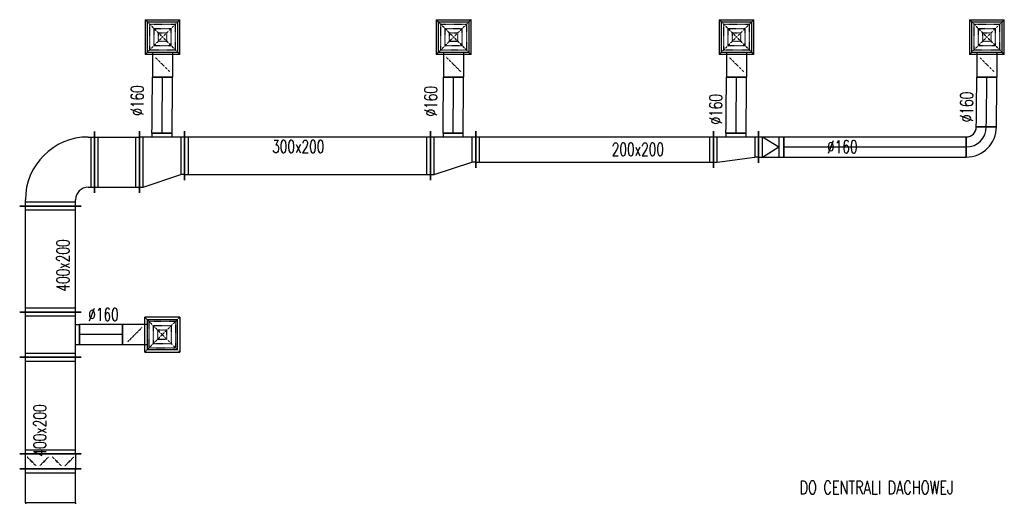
# Model space of a CAD drawing. Extents: x -7228 to 74941, y -112898 to 85621.
# Tile 159 of 256: x 19704 to 20487, y -6376 to -5997. Entities that reach past the tile are written whole.
import ezdxf

# ---------------------------------------------------------------- set-up
doc = ezdxf.new("R2010")
doc.units = 0
doc.linetypes.add('DASHED', pattern=[0.75, 0.5, -0.25])
doc.layers.get('0').update_dxf_attribs({"color": 101, "linetype": 'CONTINUOUS'})
for name, color, linetype in [('E35', 6, 'CONTINUOUS'), ('FLUID-N13', 7, 'CONTINUOUS'), ('FLUID-N13-SYM', 7, 'CONTINUOUS'), ('m-went-opis', 86, 'CONTINUOUS')]:
    doc.layers.add(name, color=color, linetype=linetype)
doc.styles.add('tab-bud$0$ROMANS', font='romans', dxfattribs={"width": 0.7})
doc.linetypes.add('ZIGZAG', pattern='A,0.00254,-5.08,[131,ltypeshp.shx,S=5.08,R=0,X=-5.08,Y=0],-10.16,[131,ltypeshp.shx,S=5.08,R=180,X=5.08,Y=0],-5.08', length=20.32254)

# ---------------------------------------------------------------- blocks, each defined once
blk = doc.blocks.new('*U5932')
at = {"color": 5, "linetype": 'Continuous', "lineweight": -2}
for p, q in [((-150, -245), (-150, 245)), ((150, 245), (150, -245))]:
    blk.add_line(p, q, dxfattribs=at)
at = {"color": 0, "linetype": 'ByBlock', "lineweight": -2}
for p, q in [((-120, 200), (-150, 200)), ((-120, 200), (120, 200)), ((120, 200), (150, 200)), ((-120, -200), (-150, -200)), ((-120, -200), (120, -200)), ((120, -200), (150, -200))]:
    blk.add_line(p, q, dxfattribs=at)
at = {"color": 4, "linetype": 'Continuous'}
for p, q in [((-120, -200), (-120, 200)), ((120, 200), (120, -200))]:
    blk.add_line(p, q, dxfattribs=at)
blk = doc.blocks.new('*U5935')
at = {"color": 5, "linetype": 'Continuous', "lineweight": -2}
for p, q in [((-384.5, -245), (-384.5, 245)), ((384.5, 245), (384.5, -245))]:
    blk.add_line(p, q, dxfattribs=at)
at = {"color": 0, "linetype": 'ByBlock', "lineweight": -2}
for p, q in [((-384.5, 200), (384.5, 200)), ((-384.5, -200), (384.5, -200))]:
    blk.add_line(p, q, dxfattribs=at)
at = {"color": 4, "linetype": 'Continuous'}
for p, q in [((-354.5, -200), (-354.5, 200)), ((354.5, 200), (354.5, -200))]:
    blk.add_line(p, q, dxfattribs=at)
blk = doc.blocks.new('*U5886')
at = {"color": 5, "linetype": 'Continuous', "lineweight": -2}
for p, q in [((-180, -245), (-180, 245)), ((180, 245), (180, -245)), ((80, -230), (-80, -230))]:
    blk.add_line(p, q, dxfattribs=at)
at = {"color": 0, "linetype": 'ByBlock', "lineweight": -2}
for p, q in [((-180, 200), (180, 200)), ((-180, -200), (180, -200)), ((-80, -230), (-80, -200)), ((80, -200), (80, -230))]:
    blk.add_line(p, q, dxfattribs=at)
at = {"color": 4, "linetype": 'Continuous'}
for p, q in [((-150, -200), (-150, 200)), ((150, 200), (150, -200))]:
    blk.add_line(p, q, dxfattribs=at)
blk = doc.blocks.new('*U5892')
at = {"color": 4, "linetype": 'Continuous'}
for p, q in [((-138.5, 138.5), (138.5, 138.5)), ((-138.5, 138.5), (-138.5, -138.5)), ((138.5, -138.5), (138.5, 138.5)), ((138.5, -138.5), (-138.5, -138.5))]:
    blk.add_line(p, q, dxfattribs=at)
at = {"color": 4, "linetype": 'DASHED'}
for p, q in [((-138.5, 138.5), (0, 0)), ((-103.9, 103.9), (103.9, 103.9)), ((-103.9, 103.9), (-103.9, -103.9)), ((138.5, 138.5), (0, 0)), ((103.9, -103.9), (103.9, 103.9)), ((-138.5, -138.5), (0, 0)), ((-69.2, 69.2), (69.2, 69.2)), ((-69.2, 69.2), (-69.2, -69.2)), ((-34.6, 34.6), (34.6, 34.6)), ((-34.6, 34.6), (-34.6, -34.6)), ((138.5, -138.5), (0, 0)), ((34.6, -34.6), (34.6, 34.6)), ((69.2, -69.2), (69.2, 69.2)), ((69.2, -69.2), (-69.2, -69.2)), ((34.6, -34.6), (-34.6, -34.6)), ((103.9, -103.9), (-103.9, -103.9)), ((0, -219), (-56.6, -162.4)), ((0, -219), (56.6, -275.6))]:
    blk.add_line(p, q, dxfattribs=at)
at = {"color": 0, "linetype": 'ByBlock', "lineweight": -2}
for p, q in [((-120, -120), (-120, 120)), ((120, 120), (-120, 120)), ((120, 120), (120, -120)), ((-120, -120), (120, -120)), ((-80, -120), (-80, -318)), ((80, -120), (80, -318))]:
    blk.add_line(p, q, dxfattribs=at)
at = {"color": 5, "linetype": 'Continuous', "lineweight": -2}
blk.add_line((80, -318), (-80, -318), dxfattribs=at)
at = {"color": 4, "linetype": 'Continuous'}
blk.add_lwpolyline([(-2.5, -219, 5, 5, 1), (2.5, -219, 5, 5, 1)], format="xyseb", close=True, dxfattribs=at)
blk = doc.blocks.new('*U5893')
at = {"color": 4, "linetype": 'Continuous'}
for p, q in [((-138.5, 138.5), (138.5, 138.5)), ((-138.5, 138.5), (-138.5, -138.5)), ((138.5, -138.5), (138.5, 138.5)), ((138.5, -138.5), (-138.5, -138.5))]:
    blk.add_line(p, q, dxfattribs=at)
at = {"color": 4, "linetype": 'DASHED'}
for p, q in [((-138.5, 138.5), (0, 0)), ((-103.9, 103.9), (103.9, 103.9)), ((-103.9, 103.9), (-103.9, -103.9)), ((138.5, 138.5), (0, 0)), ((103.9, -103.9), (103.9, 103.9)), ((-138.5, -138.5), (0, 0)), ((-69.2, 69.2), (69.2, 69.2)), ((-69.2, 69.2), (-69.2, -69.2)), ((-34.6, 34.6), (34.6, 34.6)), ((-34.6, 34.6), (-34.6, -34.6)), ((138.5, -138.5), (0, 0)), ((34.6, -34.6), (34.6, 34.6)), ((69.2, -69.2), (69.2, 69.2)), ((69.2, -69.2), (-69.2, -69.2)), ((34.6, -34.6), (-34.6, -34.6)), ((103.9, -103.9), (-103.9, -103.9)), ((0, -219), (-56.6, -162.4)), ((0, -219), (56.6, -275.6))]:
    blk.add_line(p, q, dxfattribs=at)
at = {"color": 0, "linetype": 'ByBlock', "lineweight": -2}
for p, q in [((-120, -120), (-120, 120)), ((120, 120), (-120, 120)), ((120, 120), (120, -120)), ((-120, -120), (120, -120)), ((-80, -120), (-80, -318)), ((80, -120), (80, -318))]:
    blk.add_line(p, q, dxfattribs=at)
at = {"color": 5, "linetype": 'Continuous', "lineweight": -2}
blk.add_line((80, -318), (-80, -318), dxfattribs=at)
at = {"color": 4, "linetype": 'Continuous'}
blk.add_lwpolyline([(-2.5, -219, 5, 5, 1), (2.5, -219, 5, 5, 1)], format="xyseb", close=True, dxfattribs=at)
blk = doc.blocks.new('*U5894')
at = {"color": 4, "linetype": 'Continuous'}
for p, q in [((-138.5, 138.5), (138.5, 138.5)), ((-138.5, 138.5), (-138.5, -138.5)), ((138.5, -138.5), (138.5, 138.5)), ((138.5, -138.5), (-138.5, -138.5))]:
    blk.add_line(p, q, dxfattribs=at)
at = {"color": 4, "linetype": 'DASHED'}
for p, q in [((-138.5, 138.5), (0, 0)), ((-103.9, 103.9), (103.9, 103.9)), ((-103.9, 103.9), (-103.9, -103.9)), ((138.5, 138.5), (0, 0)), ((103.9, -103.9), (103.9, 103.9)), ((-138.5, -138.5), (0, 0)), ((-69.2, 69.2), (69.2, 69.2)), ((-69.2, 69.2), (-69.2, -69.2)), ((-34.6, 34.6), (34.6, 34.6)), ((-34.6, 34.6), (-34.6, -34.6)), ((138.5, -138.5), (0, 0)), ((34.6, -34.6), (34.6, 34.6)), ((69.2, -69.2), (69.2, 69.2)), ((69.2, -69.2), (-69.2, -69.2)), ((34.6, -34.6), (-34.6, -34.6)), ((103.9, -103.9), (-103.9, -103.9)), ((0, -219), (-56.6, -162.4)), ((0, -219), (56.6, -275.6))]:
    blk.add_line(p, q, dxfattribs=at)
at = {"color": 0, "linetype": 'ByBlock', "lineweight": -2}
for p, q in [((-120, -120), (-120, 120)), ((120, 120), (-120, 120)), ((120, 120), (120, -120)), ((-120, -120), (120, -120)), ((-80, -120), (-80, -318)), ((80, -120), (80, -318))]:
    blk.add_line(p, q, dxfattribs=at)
at = {"color": 5, "linetype": 'Continuous', "lineweight": -2}
blk.add_line((80, -318), (-80, -318), dxfattribs=at)
at = {"color": 4, "linetype": 'Continuous'}
blk.add_lwpolyline([(-2.5, -219, 5, 5, 1), (2.5, -219, 5, 5, 1)], format="xyseb", close=True, dxfattribs=at)
blk = doc.blocks.new('*U5895')
at = {"color": 4, "linetype": 'Continuous'}
for p, q in [((-138.5, 138.5), (138.5, 138.5)), ((-138.5, 138.5), (-138.5, -138.5)), ((138.5, -138.5), (138.5, 138.5)), ((138.5, -138.5), (-138.5, -138.5))]:
    blk.add_line(p, q, dxfattribs=at)
at = {"color": 4, "linetype": 'DASHED'}
for p, q in [((-138.5, 138.5), (0, 0)), ((-103.9, 103.9), (103.9, 103.9)), ((-103.9, 103.9), (-103.9, -103.9)), ((138.5, 138.5), (0, 0)), ((103.9, -103.9), (103.9, 103.9)), ((-138.5, -138.5), (0, 0)), ((-69.2, 69.2), (69.2, 69.2)), ((-69.2, 69.2), (-69.2, -69.2)), ((-34.6, 34.6), (34.6, 34.6)), ((-34.6, 34.6), (-34.6, -34.6)), ((138.5, -138.5), (0, 0)), ((34.6, -34.6), (34.6, 34.6)), ((69.2, -69.2), (69.2, 69.2)), ((69.2, -69.2), (-69.2, -69.2)), ((34.6, -34.6), (-34.6, -34.6)), ((103.9, -103.9), (-103.9, -103.9)), ((0, -219), (-56.6, -162.4)), ((0, -219), (56.6, -275.6))]:
    blk.add_line(p, q, dxfattribs=at)
at = {"color": 0, "linetype": 'ByBlock', "lineweight": -2}
for p, q in [((-120, -120), (-120, 120)), ((120, 120), (-120, 120)), ((120, 120), (120, -120)), ((-120, -120), (120, -120)), ((-80, -120), (-80, -318)), ((80, -120), (80, -318))]:
    blk.add_line(p, q, dxfattribs=at)
at = {"color": 5, "linetype": 'Continuous', "lineweight": -2}
blk.add_line((80, -318), (-80, -318), dxfattribs=at)
at = {"color": 4, "linetype": 'Continuous'}
blk.add_lwpolyline([(-2.5, -219, 5, 5, 1), (2.5, -219, 5, 5, 1)], format="xyseb", close=True, dxfattribs=at)
blk = doc.blocks.new('*U5896')
at = {"color": 4, "linetype": 'Continuous'}
for p, q in [((-138.5, 138.5), (138.5, 138.5)), ((-138.5, 138.5), (-138.5, -138.5)), ((138.5, -138.5), (138.5, 138.5)), ((138.5, -138.5), (-138.5, -138.5))]:
    blk.add_line(p, q, dxfattribs=at)
at = {"color": 4, "linetype": 'DASHED'}
for p, q in [((-138.5, 138.5), (0, 0)), ((-103.9, 103.9), (103.9, 103.9)), ((-103.9, 103.9), (-103.9, -103.9)), ((138.5, 138.5), (0, 0)), ((103.9, -103.9), (103.9, 103.9)), ((-138.5, -138.5), (0, 0)), ((-69.2, 69.2), (69.2, 69.2)), ((-69.2, 69.2), (-69.2, -69.2)), ((-34.6, 34.6), (34.6, 34.6)), ((-34.6, 34.6), (-34.6, -34.6)), ((138.5, -138.5), (0, 0)), ((34.6, -34.6), (34.6, 34.6)), ((69.2, -69.2), (69.2, 69.2)), ((69.2, -69.2), (-69.2, -69.2)), ((34.6, -34.6), (-34.6, -34.6)), ((103.9, -103.9), (-103.9, -103.9)), ((0, -219), (-56.6, -162.4)), ((0, -219), (56.6, -275.6))]:
    blk.add_line(p, q, dxfattribs=at)
at = {"color": 0, "linetype": 'ByBlock', "lineweight": -2}
for p, q in [((-120, -120), (-120, 120)), ((120, 120), (-120, 120)), ((120, 120), (120, -120)), ((-120, -120), (120, -120)), ((-80, -120), (-80, -318)), ((80, -120), (80, -318))]:
    blk.add_line(p, q, dxfattribs=at)
at = {"color": 5, "linetype": 'Continuous', "lineweight": -2}
blk.add_line((80, -318), (-80, -318), dxfattribs=at)
at = {"color": 4, "linetype": 'Continuous'}
blk.add_lwpolyline([(-2.5, -219, 5, 5, 1), (2.5, -219, 5, 5, 1)], format="xyseb", close=True, dxfattribs=at)
blk = doc.blocks.new('*U5897')
at = {"color": 5, "linetype": 'Continuous', "lineweight": -2}
for p, q in [((0, -80), (0, 80)), ((341.6, 80), (341.6, -80))]:
    blk.add_line(p, q, dxfattribs=at)
at = {"color": 5, "linetype": 'ZIGZAG', "lineweight": -2, "ltscale": 0.4}
for points in [[(341.6, 80), (0, 80)], [(341.6, -80), (0, -80)]]:
    blk.add_spline(points, degree=3, dxfattribs=at)
at = {"layer": 'FLUID-N13-SYM', "color": 2, "linetype": 'Continuous', "start_tangent": (-1, 0), "end_tangent": (-1, 0)}
blk.add_spline([(341.6, 0), (0, 0)], degree=3, dxfattribs=at)
blk = doc.blocks.new('*U5898')
at = {"color": 5, "linetype": 'Continuous', "lineweight": -2}
for p, q in [((-422, -245), (-422, 245)), ((422, 245), (422, -245))]:
    blk.add_line(p, q, dxfattribs=at)
at = {"color": 0, "linetype": 'ByBlock', "lineweight": -2}
for p, q in [((-422, 200), (422, 200)), ((-422, -200), (422, -200))]:
    blk.add_line(p, q, dxfattribs=at)
at = {"color": 4, "linetype": 'Continuous'}
for p, q in [((-392, -200), (-392, 200)), ((392, 200), (392, -200))]:
    blk.add_line(p, q, dxfattribs=at)
blk = doc.blocks.new('*U5899')
at = {"color": 0, "linetype": 'ByBlock', "lineweight": -2}
for p, q in [((250, 250), (300, 250)), ((250, -150), (300, -150)), ((-250, -300), (-250, -250)), ((150, -300), (150, -250))]:
    blk.add_line(p, q, dxfattribs=at)
at = {"color": 4, "linetype": 'Continuous'}
for p, q in [((270, 250), (270, -150)), ((150, -270), (-250, -270))]:
    blk.add_line(p, q, dxfattribs=at)
at = {"color": 5, "linetype": 'Continuous', "lineweight": -2}
for p, q in [((300, 295), (300, -195)), ((195, -300), (-295, -300))]:
    blk.add_line(p, q, dxfattribs=at)
at = {"color": 0, "linetype": 'ByBlock', "lineweight": -2}
for radius in [500, 100]:
    blk.add_arc((250, -250), radius, 90, 180, dxfattribs=at)
blk = doc.blocks.new('*U5900')
at = {"color": 5, "linetype": 'Continuous', "lineweight": -2}
for p, q in [((-178.5, -245), (-178.5, 245)), ((178.5, 245), (178.5, -245))]:
    blk.add_line(p, q, dxfattribs=at)
at = {"color": 0, "linetype": 'ByBlock', "lineweight": -2}
for p, q in [((-178.5, 200), (178.5, 200)), ((-178.5, -200), (178.5, -200))]:
    blk.add_line(p, q, dxfattribs=at)
at = {"color": 4, "linetype": 'Continuous'}
for p, q in [((-148.5, -200), (-148.5, 200)), ((148.5, 200), (148.5, -200))]:
    blk.add_line(p, q, dxfattribs=at)
blk = doc.blocks.new('*U5901')
at = {"color": 5, "linetype": 'Continuous', "lineweight": -2}
for p, q in [((180, 245), (180, -245)), ((-180, -245), (-180, 145)), ((80, -230), (-80, -230))]:
    blk.add_line(p, q, dxfattribs=at)
at = {"color": 0, "linetype": 'ByBlock', "lineweight": -2}
for p, q in [((150, 200), (-150, 100)), ((180, 200), (150, 200)), ((-180, 100), (-150, 100)), ((180, -200), (-180, -200)), ((-80, -200), (-80, -230)), ((80, -230), (80, -200))]:
    blk.add_line(p, q, dxfattribs=at)
at = {"color": 4, "linetype": 'Continuous'}
for p, q in [((150, 200), (150, -200)), ((-150, -200), (-150, 100))]:
    blk.add_line(p, q, dxfattribs=at)
blk = doc.blocks.new('*U5902')
at = {"color": 5, "linetype": 'Continuous', "lineweight": -2}
for p, q in [((-80, 0), (80, 0)), ((75.6, -447.3), (-84.4, -447.3))]:
    blk.add_line(p, q, dxfattribs=at)
at = {"color": 5, "linetype": 'ZIGZAG', "lineweight": -2, "ltscale": 0.4}
for points in [[(75.6, -447.3), (80, 0)], [(-84.4, -447.3), (-80, 0)]]:
    blk.add_spline(points, degree=3, dxfattribs=at)
at = {"layer": 'FLUID-N13-SYM', "color": 2, "linetype": 'Continuous', "start_tangent": (0, 1), "end_tangent": (0, 1)}
blk.add_spline([(-4.4, -447.3), (0, 0)], degree=3, dxfattribs=at)
blk = doc.blocks.new('*U5903')
at = {"color": 5, "linetype": 'Continuous', "lineweight": -2}
for p, q in [((-978, -195), (-978, 195)), ((978, 195), (978, -195))]:
    blk.add_line(p, q, dxfattribs=at)
at = {"color": 0, "linetype": 'ByBlock', "lineweight": -2}
for p, q in [((-978, 150), (978, 150)), ((-978, -150), (978, -150))]:
    blk.add_line(p, q, dxfattribs=at)
at = {"color": 4, "linetype": 'Continuous'}
for p, q in [((-948, -150), (-948, 150)), ((948, 150), (948, -150))]:
    blk.add_line(p, q, dxfattribs=at)
blk = doc.blocks.new('*U5904')
at = {"color": 5, "linetype": 'Continuous', "lineweight": -2}
for p, q in [((180, 195), (180, -195)), ((-180, -195), (-180, 95)), ((80, -180), (-80, -180))]:
    blk.add_line(p, q, dxfattribs=at)
at = {"color": 0, "linetype": 'ByBlock', "lineweight": -2}
for p, q in [((150, 150), (-150, 50)), ((180, 150), (150, 150)), ((-180, 50), (-150, 50)), ((180, -150), (-180, -150)), ((-80, -150), (-80, -180)), ((80, -180), (80, -150))]:
    blk.add_line(p, q, dxfattribs=at)
at = {"color": 4, "linetype": 'Continuous'}
for p, q in [((150, 150), (150, -150)), ((-150, -150), (-150, 50))]:
    blk.add_line(p, q, dxfattribs=at)
blk = doc.blocks.new('*U5905')
at = {"color": 5, "linetype": 'Continuous', "lineweight": -2}
for p, q in [((-80, 0), (80, 0)), ((75.6, -447.3), (-84.4, -447.3))]:
    blk.add_line(p, q, dxfattribs=at)
at = {"color": 5, "linetype": 'ZIGZAG', "lineweight": -2, "ltscale": 0.4}
for points in [[(75.6, -447.3), (80, 0)], [(-84.4, -447.3), (-80, 0)]]:
    blk.add_spline(points, degree=3, dxfattribs=at)
at = {"layer": 'FLUID-N13-SYM', "color": 2, "linetype": 'Continuous', "start_tangent": (0, 1), "end_tangent": (0, 1)}
blk.add_spline([(-4.4, -447.3), (0, 0)], degree=3, dxfattribs=at)
blk = doc.blocks.new('*U5906')
at = {"color": 5, "linetype": 'Continuous', "lineweight": -2}
for p, q in [((-946, -145), (-946, 145)), ((946, 145), (946, -145))]:
    blk.add_line(p, q, dxfattribs=at)
at = {"color": 0, "linetype": 'ByBlock', "lineweight": -2}
for p, q in [((-946, 100), (946, 100)), ((-946, -100), (946, -100))]:
    blk.add_line(p, q, dxfattribs=at)
at = {"color": 4, "linetype": 'Continuous'}
for p, q in [((-916, -100), (-916, 100)), ((916, 100), (916, -100))]:
    blk.add_line(p, q, dxfattribs=at)
blk = doc.blocks.new('*U5907')
at = {"color": 5, "linetype": 'Continuous', "lineweight": -2}
for p, q in [((-180, -145), (-180, 105)), ((180, 145), (180, -145)), ((80, -130), (-80, -130))]:
    blk.add_line(p, q, dxfattribs=at)
at = {"color": 0, "linetype": 'ByBlock', "lineweight": -2}
for p, q in [((150, 100), (-150, 60)), ((180, 100), (150, 100)), ((-180, 60), (-150, 60)), ((180, -100), (-180, -100)), ((-80, -100), (-80, -130)), ((80, -130), (80, -100))]:
    blk.add_line(p, q, dxfattribs=at)
at = {"color": 4, "linetype": 'Continuous'}
for p, q in [((150, 100), (150, -100)), ((-150, -100), (-150, 60))]:
    blk.add_line(p, q, dxfattribs=at)
blk = doc.blocks.new('*U5908')
at = {"color": 5, "linetype": 'Continuous', "lineweight": -2}
for p, q in [((-80, 0), (80, 0)), ((75.7, -447.3), (-84.3, -447.3))]:
    blk.add_line(p, q, dxfattribs=at)
at = {"color": 5, "linetype": 'ZIGZAG', "lineweight": -2, "ltscale": 0.4}
for points in [[(75.7, -447.3), (80, 0)], [(-84.3, -447.3), (-80, 0)]]:
    blk.add_spline(points, degree=3, dxfattribs=at)
at = {"layer": 'FLUID-N13-SYM', "color": 2, "linetype": 'Continuous', "start_tangent": (0, 1), "end_tangent": (0, 1)}
blk.add_spline([(-4.3, -447.3), (0, 0)], degree=3, dxfattribs=at)
blk = doc.blocks.new('*U5909')
at = {"color": 5, "linetype": 'Continuous', "lineweight": -2}
for p, q in [((-100, -125), (-100, 125)), ((100, 80), (100, -80))]:
    blk.add_line(p, q, dxfattribs=at)
at = {"color": 0, "linetype": 'ByBlock', "lineweight": -2}
for p, q in [((-100, 80), (-70, 80)), ((-70, 80), (60, 80)), ((60, 80), (100, 80)), ((-100, -80), (-70, -80)), ((-70, -80), (60, -80)), ((60, -80), (100, -80))]:
    blk.add_line(p, q, dxfattribs=at)
at = {"color": 4, "linetype": 'Continuous'}
for p, q in [((-70, -80), (-70, 80)), ((-70, 80), (60, 0)), ((60, 80), (60, -80)), ((-70, -80), (60, 0))]:
    blk.add_line(p, q, dxfattribs=at)
blk = doc.blocks.new('*U5910')
at = {"color": 5, "linetype": 'Continuous', "lineweight": -2}
for p, q in [((-726, -80), (-726, 80)), ((726, 80), (726, -80))]:
    blk.add_line(p, q, dxfattribs=at)
at = {"color": 0, "linetype": 'ByBlock', "lineweight": -2}
for p, q in [((-726, 80), (726, 80)), ((-726, -80), (726, -80))]:
    blk.add_line(p, q, dxfattribs=at)
at = {"layer": 'FLUID-N13-SYM', "color": 2, "linetype": 'Continuous'}
blk.add_line((-726, 0), (726, 0), dxfattribs=at)
blk = doc.blocks.new('*U5911')
at = {"color": 5, "linetype": 'Continuous', "lineweight": -2}
for p, q in [((-120, -40), (-120, 120)), ((120, -120), (-40, -120))]:
    blk.add_line(p, q, dxfattribs=at)
at = {"color": 0, "linetype": 'ByBlock', "lineweight": -2}
for radius in [240, 80]:
    blk.add_arc((-120, -120), radius, 0, 90, dxfattribs=at)
at = {"layer": 'FLUID-N13-SYM', "color": 2, "linetype": 'Continuous'}
blk.add_arc((-120, -120), 160, 0, 90, dxfattribs=at)
blk = doc.blocks.new('*U5912')
at = {"color": 5, "linetype": 'Continuous', "lineweight": -2}
for p, q in [((-80, 0), (80, 0)), ((75.4, -397.3), (-84.6, -397.3))]:
    blk.add_line(p, q, dxfattribs=at)
at = {"color": 5, "linetype": 'ZIGZAG', "lineweight": -2, "ltscale": 0.4}
for points in [[(75.4, -397.3), (80, 0)], [(-84.6, -397.3), (-80, 0)]]:
    blk.add_spline(points, degree=3, dxfattribs=at)
at = {"layer": 'FLUID-N13-SYM', "color": 2, "linetype": 'Continuous', "start_tangent": (0, 1), "end_tangent": (0, 1)}
blk.add_spline([(-4.6, -397.3), (0, 0)], degree=3, dxfattribs=at)
blk = doc.blocks.new('*U5934')
at = {"color": 5, "linetype": 'Continuous', "lineweight": -2}
for p, q in [((-60, -245), (-60, 245)), ((60, 245), (60, -245))]:
    blk.add_line(p, q, dxfattribs=at)
at = {"color": 0, "linetype": 'ByBlock', "lineweight": -2}
for p, q in [((-60, 200), (60, 200)), ((60, -200), (-60, -200))]:
    blk.add_line(p, q, dxfattribs=at)
at = {"color": 4, "linetype": 'DASHED'}
for p, q in [((0, 150), (-35.4, 185.4)), ((0, 150), (35.4, 114.6)), ((0, 50), (35.4, 85.4)), ((0, 50), (-35.4, 14.6)), ((0, -50), (-35.4, -14.6)), ((0, -50), (35.4, -85.4)), ((0, -150), (-35.4, -185.4)), ((0, -150), (35.4, -114.6))]:
    blk.add_line(p, q, dxfattribs=at)
at = {"color": 4, "linetype": 'Continuous'}
for points in [[(-4, 150, 8, 8, 1), (4, 150, 8, 8, 1)], [(-4, 50, 8, 8, 1), (4, 50, 8, 8, 1)], [(-4, -50, 8, 8, 1), (4, -50, 8, 8, 1)], [(-4, -150, 8, 8, 1), (4, -150, 8, 8, 1)]]:
    blk.add_lwpolyline(points, format="xyseb", close=True, dxfattribs=at)
blk = doc.blocks.new('A$C5CDC0A6C')
at = {"layer": 'FLUID-N13', "color": 5, "linetype": 'Continuous', "xscale": 0.1000000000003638, "yscale": 0.1000000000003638, "zscale": 0.1}
for name, p in [('*U5893', (1116.51, -184.64)), ('*U5894', (1348.13, -184.64)), ('*U5895', (1573.32, -184.64)), ('*U5896', (1772.55, -184.64))]:
    blk.add_blockref(name, p, dxfattribs=at)
at = {"layer": 'FLUID-N13', "color": 5, "linetype": 'Continuous', "zscale": 0.1}
for name, p, xscale, yscale, rotation in [('*U5902', (1116.51, -216.44), 0.1, 0.1, 359.9999999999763), ('*U5905', (1348.13, -216.44), 0.1, 0.1, 359.9999999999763), ('*U5908', (1573.32, -216.44), 0.1, 0.1, 359.9999999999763), ('*U5912', (1772.55, -216.44), 0.1, 0.1, 359.9999999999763), ('*U5911', (1768.09, -268.17), 0.1, 0.1, 269.9999999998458), ('*U5899', (1032.33, -289.22), 0.1, 0.1, 359.9999999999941), ('*U5900', (1080.18, -284.22), 0.1, 0.1, 359.9999999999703), ('*U5901', (1116.07, -284.17), 0.09999999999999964, 0.1, 179.9999999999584), ('*U5903', (1231.87, -279.17), 0.1, 0.1, 359.9999999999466), ('*U5904', (1347.69, -279.17), 0.1000000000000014, 0.1, 179.9999999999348), ('*U5906', (1460.29, -274.17), 0.1, 0.1, 359.9999999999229), ('*U5907', (1572.89, -274.17), 0.09999999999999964, 0.1, 179.9999999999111), ('*U5909', (1600.89, -272.17), 0.1, 0.1, 359.9999999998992), ('*U5910', (1683.49, -272.17), 0.1, 0.1, 359.9999999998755), ('*U5898', (1027.33, -361.42), 0.1, 0.1, 90), ('*U5886', (1027.33, -421.62), 0.09999999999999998, 0.09999999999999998, 90), ('*U5897', (1050.33, -421.62), 0.1, 0.1, 359.9999999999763), ('*U5892', (1116.3, -421.62), 0.1000000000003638, 0.1000000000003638, 269.9999999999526), ('*U5935', (1027.3, -478.11), 0.1, 0.1, 90), ('*U5934', (1027.3, -522.56), 0.1000000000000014, 0.1000000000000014, 269.9999999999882), ('*U5932', (1027.3, -543.56), 0.09999999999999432, 0.09999999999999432, 90)]:
    blk.add_blockref(name, p, dxfattribs=dict(at, xscale=xscale, yscale=yscale, rotation=rotation))
at = {"layer": 'm-went-opis', "style": 'tab-bud$0$ROMANS', "width": 0.7}
for s, height, rotation, p in [('%%c160', 10.109, 90, (1101.46, -247.27, 0)), ('%%c160', 10.109, 90, (1334.95, -247.9, 0)), ('%%c160', 10.109, 90, (1561.77, -254.26, 0)), ('%%c160', 10.109, 90, (1761.5, -252.44, 0)), ('400x200', 10.109, 90, (1042.33, -387.29, 0)), ('400x200', 10.109, 90, (1023.92, -518.66, 0)), ('DO CENTRALI DACHOWEJ', 10.7572, 0, (1623.41, -548.73))]:
    blk.add_text(s, height=height, rotation=rotation, dxfattribs=at).set_placement(p)
for s, p in [('%%c160', (1645.33, -276.98, 0)), ('300x200', (1203.74, -276.82, 0)), ('200x200', (1474.02, -279.1, 0)), ('%%c160', (1057.37, -410.55, 0))]:
    blk.add_text(s, height=10.109, dxfattribs=at).set_placement(p)

msp = doc.modelspace()

# ---------------------------------------------------------------- block references
at = {"layer": 'E35'}
msp.add_blockref('A$C5CDC0A6C', (18700.703, -5826.119), dxfattribs=at)

doc.saveas('drawing.dxf')
